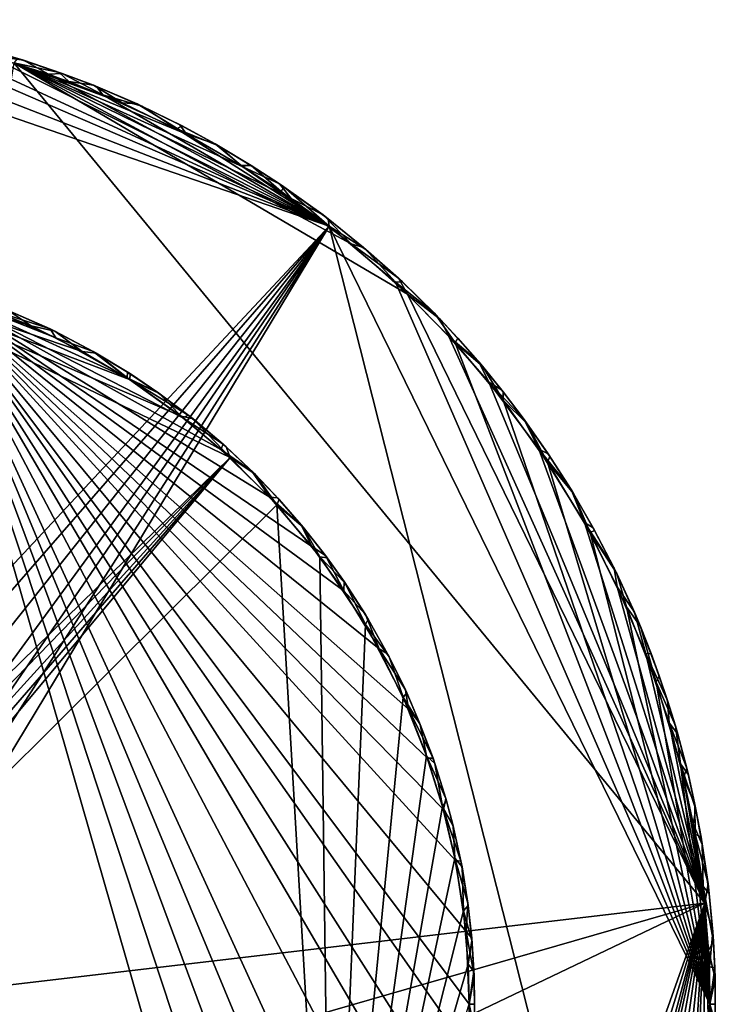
# Model space of a CAD drawing. Header units: inches. Extents: x -7.3 to 7.3, y -7.3 to 7.3.
# Tile 13 of 13: x 2.2 to 7.3, y 0 to 7.2. Entities that reach past the tile are written whole.
import ezdxf

# ---------------------------------------------------------------- set-up
doc = ezdxf.new("R2010")
doc.units = ezdxf.units.IN
doc.layers.get('0').update_dxf_attribs({"true_color": 0xc2ced6})

msp = doc.modelspace()

# ---------------------------------------------------------------- linework, layer by layer
for points in [[(0.0122, 0.9871), (0.0247, 7.2454), (4.441, 5.7256), (0.0122, 0.9871)], [(4.441, 5.7256), (0.0247, 7.2454), (0.5915, 7.2223), (4.441, 5.7256)], [(4.441, 5.7256), (0.5915, 7.2223), (1.1414, 7.1542), (4.441, 5.7256)], [(1.4871, 7.0901), (4.441, 5.7256), (1.1414, 7.1542), (1.4871, 7.0901)], [(4.441, 5.7256), (1.4871, 7.0901), (1.9215, 6.9862), (4.441, 5.7256)], [(1.9215, 6.9862), (1.9029, 7.0305), (2.1907, 6.9471), (1.9215, 6.9862)], [(2.1484, 6.9605), (2.1907, 6.9471), (1.9029, 7.0305), (2.1484, 6.9605)], [(1.9215, 6.9862), (2.1907, 6.9471), (2.3751, 6.8443), (1.9215, 6.9862)], [(4.441, 5.7256), (1.9215, 6.9862), (2.3751, 6.8443), (4.441, 5.7256)], [(2.12, 6.9287), (2.4551, 6.8578), (2.1484, 6.9605), (2.12, 6.9287)], [(2.1907, 6.9471), (2.1484, 6.9605), (2.4551, 6.8578), (2.1907, 6.9471)], [(2.12, 6.9287), (0.9871, 0.0122), (7.2075, 0.7445), (2.12, 6.9287)], [(2.5243, 6.7907), (2.4551, 6.8578), (2.12, 6.9287), (2.5243, 6.7907)], [(7.2075, 0.7445), (5.0185, 5.2264), (2.12, 6.9287), (7.2075, 0.7445)], [(2.9169, 6.6327), (2.12, 6.9287), (3.392, 6.4032), (2.9169, 6.6327)], [(2.5243, 6.7907), (2.12, 6.9287), (2.9169, 6.6327), (2.5243, 6.7907)], [(3.392, 6.4032), (2.12, 6.9287), (3.8069, 6.1636), (3.392, 6.4032)], [(5.0185, 5.2264), (4.6037, 5.5966), (2.12, 6.9287), (5.0185, 5.2264)], [(4.6037, 5.5966), (4.1625, 5.9304), (2.12, 6.9287), (4.6037, 5.5966)], [(4.1625, 5.9304), (3.8069, 6.1636), (2.12, 6.9287), (4.1625, 5.9304)], [(2.3751, 6.8443), (2.1907, 6.9471), (2.4772, 6.8498), (2.3751, 6.8443)], [(2.4551, 6.8578), (2.4772, 6.8498), (2.1907, 6.9471), (2.4551, 6.8578)], [(2.7748, 6.6935), (2.3751, 6.8443), (2.4772, 6.8498), (2.7748, 6.6935)], [(2.3751, 6.8443), (2.7748, 6.6935), (4.441, 5.7256), (2.3751, 6.8443)], [(2.5243, 6.7907), (2.7063, 6.763), (2.4551, 6.8578), (2.5243, 6.7907)], [(2.4772, 6.8498), (2.4551, 6.8578), (2.7063, 6.763), (2.4772, 6.8498)], [(2.4772, 6.8498), (2.7296, 6.7535), (2.7748, 6.6935), (2.4772, 6.8498)], [(2.7063, 6.763), (2.7296, 6.7535), (2.4772, 6.8498), (2.7063, 6.763)], [(2.5243, 6.7907), (2.9169, 6.6327), (2.7063, 6.763), (2.5243, 6.7907)], [(2.7296, 6.7535), (2.7063, 6.763), (3.0273, 6.6263), (2.7296, 6.7535)], [(2.9169, 6.6327), (3.0273, 6.6263), (2.7063, 6.763), (2.9169, 6.6327)], [(2.7748, 6.6935), (2.7296, 6.7535), (3.062, 6.61), (2.7748, 6.6935)], [(3.0273, 6.6263), (3.062, 6.61), (2.7296, 6.7535), (3.0273, 6.6263)], [(3.32, 6.4416), (2.7748, 6.6935), (3.062, 6.61), (3.32, 6.4416)], [(2.7748, 6.6935), (3.32, 6.4416), (4.441, 5.7256), (2.7748, 6.6935)], [(2.9169, 6.6327), (3.392, 6.4032), (3.0273, 6.6263), (2.9169, 6.6327)], [(3.392, 6.4032), (3.342, 6.472), (3.0273, 6.6263), (3.392, 6.4032)], [(3.062, 6.61), (3.0273, 6.6263), (3.342, 6.472), (3.062, 6.61)], [(3.3586, 6.4635), (3.32, 6.4416), (3.062, 6.61), (3.3586, 6.4635)], [(3.342, 6.472), (3.3586, 6.4635), (3.062, 6.61), (3.342, 6.472)], [(3.32, 6.4416), (3.3586, 6.4635), (3.6263, 6.3176), (3.32, 6.4416)], [(3.392, 6.4032), (3.602, 6.3313), (3.342, 6.472), (3.392, 6.4032)], [(3.3586, 6.4635), (3.342, 6.472), (3.602, 6.3313), (3.3586, 6.4635)], [(3.602, 6.3313), (3.6263, 6.3176), (3.3586, 6.4635), (3.602, 6.3313)], [(3.6263, 6.3176), (3.7925, 6.1729), (3.32, 6.4416), (3.6263, 6.3176)], [(3.32, 6.4416), (3.7925, 6.1729), (4.441, 5.7256), (3.32, 6.4416)], [(3.392, 6.4032), (3.8069, 6.1636), (3.602, 6.3313), (3.392, 6.4032)], [(3.8069, 6.1636), (3.853, 6.181), (3.602, 6.3313), (3.8069, 6.1636)], [(3.6263, 6.3176), (3.602, 6.3313), (3.853, 6.181), (3.6263, 6.3176)], [(3.7925, 6.1729), (3.6263, 6.3176), (3.8681, 6.1716), (3.7925, 6.1729)], [(3.853, 6.181), (3.8681, 6.1716), (3.6263, 6.3176), (3.853, 6.181)], [(3.8681, 6.1716), (4.0873, 5.9813), (3.7925, 6.1729), (3.8681, 6.1716)], [(4.0873, 5.9813), (4.441, 5.7256), (3.7925, 6.1729), (4.0873, 5.9813)], [(3.8069, 6.1636), (4.0751, 6.0375), (3.853, 6.181), (3.8069, 6.1636)], [(3.8069, 6.1636), (4.1625, 5.9304), (4.0751, 6.0375), (3.8069, 6.1636)], [(3.8681, 6.1716), (3.853, 6.181), (4.0751, 6.0375), (3.8681, 6.1716)], [(4.0873, 5.9813), (3.8681, 6.1716), (4.107, 6.016), (4.0873, 5.9813)], [(4.0751, 6.0375), (4.107, 6.016), (3.8681, 6.1716), (4.0751, 6.0375)], [(4.1625, 5.9304), (4.3963, 5.809), (4.0751, 6.0375), (4.1625, 5.9304)], [(4.107, 6.016), (4.0751, 6.0375), (4.3963, 5.809), (4.107, 6.016)], [(4.441, 5.7256), (4.0873, 5.9813), (4.107, 6.016), (4.441, 5.7256)], [(4.107, 6.016), (4.4333, 5.7805), (4.441, 5.7256), (4.107, 6.016)], [(4.3963, 5.809), (4.4333, 5.7805), (4.107, 6.016), (4.3963, 5.809)], [(4.1625, 5.9304), (4.6037, 5.5966), (4.3963, 5.809), (4.1625, 5.9304)], [(4.6037, 5.5966), (4.6943, 5.5699), (4.3963, 5.809), (4.6037, 5.5966)], [(4.4333, 5.7805), (4.3963, 5.809), (4.6943, 5.5699), (4.4333, 5.7805)], [(4.441, 5.7256), (0.2759, 0.9492), (0.0122, 0.9871), (4.441, 5.7256)], [(4.441, 5.7256), (0.5431, 0.8267), (0.2759, 0.9492), (4.441, 5.7256)], [(4.441, 5.7256), (0.7389, 0.6529), (0.5431, 0.8267), (4.441, 5.7256)], [(4.441, 5.7256), (0.8508, 0.4973), (0.7389, 0.6529), (4.441, 5.7256)], [(0.9492, 0.2759), (0.8508, 0.4973), (4.441, 5.7256), (0.9492, 0.2759)], [(0.9492, 0.2759), (4.441, 5.7256), (0.9871, 0.0122), (0.9492, 0.2759)], [(6.6326, -2.9178), (0.9871, 0.0122), (4.441, 5.7256), (6.6326, -2.9178)], [(4.4333, 5.7805), (4.7125, 5.5543), (4.441, 5.7256), (4.4333, 5.7805)], [(4.6943, 5.5699), (4.7125, 5.5543), (4.4333, 5.7805), (4.6943, 5.5699)], [(4.441, 5.7256), (4.7125, 5.5543), (4.9296, 5.3131), (4.441, 5.7256)], [(4.441, 5.7256), (7.2441, 0), (6.6326, -2.9178), (4.441, 5.7256)], [(4.9296, 5.3131), (7.2441, 0), (4.441, 5.7256), (4.9296, 5.3131)], [(4.6037, 5.5966), (4.9528, 5.3426), (4.6943, 5.5699), (4.6037, 5.5966)], [(4.6037, 5.5966), (5.0185, 5.2264), (4.9528, 5.3426), (4.6037, 5.5966)], [(4.7125, 5.5543), (4.6943, 5.5699), (4.9528, 5.3426), (4.7125, 5.5543)], [(4.9296, 5.3131), (4.7125, 5.5543), (4.9814, 5.3156), (4.9296, 5.3131)], [(4.9528, 5.3426), (4.9814, 5.3156), (4.7125, 5.5543), (4.9528, 5.3426)], [(3.7124, 4.0241), (0.8208, 5.4138), (-0.021, 0.3764), (3.7124, 4.0241)], [(0.8208, 5.4138), (2.2476, 4.9924), (1.8136, 5.1641), (0.8208, 5.4138)], [(2.9731, 4.597), (0.8208, 5.4138), (3.3511, 4.3275), (2.9731, 4.597)], [(0.8208, 5.4138), (3.7124, 4.0241), (3.3511, 4.3275), (0.8208, 5.4138)], [(2.6227, 4.8031), (2.2476, 4.9924), (0.8208, 5.4138), (2.6227, 4.8031)], [(0.8208, 5.4138), (2.9731, 4.597), (2.6227, 4.8031), (0.8208, 5.4138)], [(5.2184, 5.0823), (4.9296, 5.3131), (4.9814, 5.3156), (5.2184, 5.0823)], [(5.2184, 5.0823), (5.3678, 4.8672), (4.9296, 5.3131), (5.2184, 5.0823)], [(4.9296, 5.3131), (5.3678, 4.8672), (7.2441, 0), (4.9296, 5.3131)], [(5.0185, 5.2264), (5.2613, 5.0394), (4.9528, 5.3426), (5.0185, 5.2264)], [(4.9814, 5.3156), (4.9528, 5.3426), (5.2613, 5.0394), (4.9814, 5.3156)], [(5.2613, 5.0394), (5.2184, 5.0823), (4.9814, 5.3156), (5.2613, 5.0394)], [(4.0907, -3.638), (0.3764, -0.021), (1.5299, 5.2582), (4.0907, -3.638)], [(4.5949, -2.9758), (4.356, -3.3143), (1.5299, 5.2582), (4.5949, -2.9758)], [(4.8041, -2.622), (4.5949, -2.9758), (1.5299, 5.2582), (4.8041, -2.622)], [(1.5299, 5.2582), (4.356, -3.3143), (4.0907, -3.638), (1.5299, 5.2582)], [(1.5299, 5.2582), (5.4098, -0.8369), (5.3331, -1.2293), (1.5299, 5.2582)], [(5.4653, -0.3395), (5.4098, -0.8369), (1.5299, 5.2582), (5.4653, -0.3395)], [(4.8041, -2.622), (1.5299, 5.2582), (4.9816, -2.2694), (4.8041, -2.622)], [(5.2002, -1.7182), (4.9816, -2.2694), (1.5299, 5.2582), (5.2002, -1.7182)], [(5.3331, -1.2293), (5.2002, -1.7182), (1.5299, 5.2582), (5.3331, -1.2293)], [(1.5299, 5.2582), (5.4724, 0), (5.4653, -0.3395), (1.5299, 5.2582)], [(5.3707, 1.0577), (5.4493, 0.5368), (1.5299, 5.2582), (5.3707, 1.0577)], [(5.3707, 1.0577), (1.5299, 5.2582), (5.2821, 1.434), (5.3707, 1.0577)], [(5.4493, 0.5368), (5.4724, 0), (1.5299, 5.2582), (5.4493, 0.5368)], [(5.0243, 2.1706), (5.1655, 1.8106), (1.5299, 5.2582), (5.0243, 2.1706)], [(1.5299, 5.2582), (5.1655, 1.8106), (5.2821, 1.434), (1.5299, 5.2582)], [(1.5299, 5.2582), (4.8099, 2.6159), (5.0243, 2.1706), (1.5299, 5.2582)], [(1.5299, 5.2582), (4.3135, 3.3689), (4.5491, 3.0436), (1.5299, 5.2582)], [(4.0057, 3.7319), (4.3135, 3.3689), (1.5299, 5.2582), (4.0057, 3.7319)], [(1.5299, 5.2582), (3.6453, 4.0826), (4.0057, 3.7319), (1.5299, 5.2582)], [(4.5491, 3.0436), (4.8099, 2.6159), (1.5299, 5.2582), (4.5491, 3.0436)], [(1.5299, 5.2582), (3.365, 4.3166), (3.6453, 4.0826), (1.5299, 5.2582)], [(2.9546, 4.6106), (3.365, 4.3166), (1.5299, 5.2582), (2.9546, 4.6106)], [(2.9546, 4.6106), (1.5299, 5.2582), (2.4306, 4.9054), (2.9546, 4.6106)], [(1.5299, 5.2582), (2.004, 5.0937), (2.4306, 4.9054), (1.5299, 5.2582)], [(5.0185, 5.2264), (5.3226, 4.9153), (5.2613, 5.0394), (5.0185, 5.2264)], [(7.2075, 0.7445), (5.3226, 4.9153), (5.0185, 5.2264), (7.2075, 0.7445)], [(1.8136, 5.1641), (2.2476, 4.9924), (2.079, 5.106), (1.8136, 5.1641)], [(2.3869, 4.97), (2.004, 5.0937), (2.0395, 5.1221), (2.3869, 4.97)], [(2.004, 5.0937), (2.3869, 4.97), (2.4306, 4.9054), (2.004, 5.0937)], [(2.3869, 4.97), (2.0395, 5.1221), (2.079, 5.106), (2.3869, 4.97)], [(2.2476, 4.9924), (2.4229, 4.9529), (2.079, 5.106), (2.2476, 4.9924)], [(2.079, 5.106), (2.4229, 4.9529), (2.3869, 4.97), (2.079, 5.106)], [(5.3678, 4.8672), (5.2184, 5.0823), (5.3889, 4.9007), (5.3678, 4.8672)], [(5.2184, 5.0823), (5.2613, 5.0394), (5.3889, 4.9007), (5.2184, 5.0823)], [(5.3226, 4.9153), (5.5423, 4.7269), (5.2613, 5.0394), (5.3226, 4.9153)], [(5.3889, 4.9007), (5.2613, 5.0394), (5.5423, 4.7269), (5.3889, 4.9007)], [(2.2476, 4.9924), (2.6227, 4.8031), (2.4229, 4.9529), (2.2476, 4.9924)], [(2.7036, 4.8039), (2.4306, 4.9054), (2.3869, 4.97), (2.7036, 4.8039)], [(2.7036, 4.8039), (2.3869, 4.97), (2.4229, 4.9529), (2.7036, 4.8039)], [(2.6227, 4.8031), (2.7266, 4.7911), (2.4229, 4.9529), (2.6227, 4.8031)], [(2.4229, 4.9529), (2.7266, 4.7911), (2.7036, 4.8039), (2.4229, 4.9529)], [(2.7036, 4.8039), (2.9546, 4.6106), (2.4306, 4.9054), (2.7036, 4.8039)], [(5.6165, 4.5777), (5.5423, 4.7269), (5.3226, 4.9153), (5.6165, 4.5777)], [(5.6165, 4.5777), (5.3226, 4.9153), (7.2075, 0.7445), (5.6165, 4.5777)], [(5.5692, 4.695), (5.3678, 4.8672), (5.3889, 4.9007), (5.5692, 4.695)], [(5.5692, 4.695), (5.7213, 4.4468), (5.3678, 4.8672), (5.5692, 4.695)], [(5.7213, 4.4468), (7.2441, 0), (5.3678, 4.8672), (5.7213, 4.4468)], [(5.5423, 4.7269), (5.5692, 4.695), (5.3889, 4.9007), (5.5423, 4.7269)], [(2.9731, 4.597), (2.7266, 4.7911), (2.6227, 4.8031), (2.9731, 4.597)], [(2.9546, 4.6106), (2.7036, 4.8039), (2.9575, 4.6522), (2.9546, 4.6106)], [(2.9575, 4.6522), (2.7036, 4.8039), (2.7266, 4.7911), (2.9575, 4.6522)], [(2.9731, 4.597), (2.9793, 4.6384), (2.7266, 4.7911), (2.9731, 4.597)], [(2.7266, 4.7911), (2.9793, 4.6384), (2.9575, 4.6522), (2.7266, 4.7911)], [(5.6165, 4.5777), (5.7097, 4.5223), (5.5423, 4.7269), (5.6165, 4.5777)], [(5.5692, 4.695), (5.5423, 4.7269), (5.7097, 4.5223), (5.5692, 4.695)], [(2.9575, 4.6522), (3.1767, 4.5045), (2.9546, 4.6106), (2.9575, 4.6522)], [(3.1767, 4.5045), (2.9575, 4.6522), (2.9793, 4.6384), (3.1767, 4.5045)], [(2.9731, 4.597), (3.1875, 4.4969), (2.9793, 4.6384), (2.9731, 4.597)], [(2.9793, 4.6384), (3.1875, 4.4969), (3.1767, 4.5045), (2.9793, 4.6384)], [(5.7213, 4.4468), (5.5692, 4.695), (5.7212, 4.5078), (5.7213, 4.4468)], [(5.7097, 4.5223), (5.7212, 4.5078), (5.5692, 4.695), (5.7097, 4.5223)], [(3.4046, 4.3364), (3.365, 4.3166), (2.9546, 4.6106), (3.4046, 4.3364)], [(2.9546, 4.6106), (3.1767, 4.5045), (3.4046, 4.3364), (2.9546, 4.6106)], [(2.9731, 4.597), (3.3511, 4.3275), (3.1875, 4.4969), (2.9731, 4.597)], [(5.6165, 4.5777), (5.8772, 4.3033), (5.7097, 4.5223), (5.6165, 4.5777)], [(5.9856, 4.0856), (5.8772, 4.3033), (5.6165, 4.5777), (5.9856, 4.0856)], [(5.6165, 4.5777), (7.2075, 0.7445), (5.9856, 4.0856), (5.6165, 4.5777)], [(3.4046, 4.3364), (3.1767, 4.5045), (3.1875, 4.4969), (3.4046, 4.3364)], [(3.3511, 4.3275), (3.4394, 4.3086), (3.1875, 4.4969), (3.3511, 4.3275)], [(3.1875, 4.4969), (3.4394, 4.3086), (3.4046, 4.3364), (3.1875, 4.4969)], [(5.7212, 4.5078), (5.7097, 4.5223), (5.8772, 4.3033), (5.7212, 4.5078)], [(5.7213, 4.4468), (5.7212, 4.5078), (5.9, 4.2717), (5.7213, 4.4468)], [(5.8772, 4.3033), (5.9, 4.2717), (5.7212, 4.5078), (5.8772, 4.3033)], [(7.2441, 0), (5.7213, 4.4468), (6.0479, 3.9897), (7.2441, 0)], [(5.9, 4.2717), (6.0479, 3.9897), (5.7213, 4.4468), (5.9, 4.2717)], [(3.3511, 4.3275), (3.7124, 4.0241), (3.4394, 4.3086), (3.3511, 4.3275)], [(3.661, 4.1211), (3.365, 4.3166), (3.4046, 4.3364), (3.661, 4.1211)], [(3.365, 4.3166), (3.661, 4.1211), (3.6453, 4.0826), (3.365, 4.3166)], [(3.661, 4.1211), (3.4046, 4.3364), (3.4394, 4.3086), (3.661, 4.1211)], [(3.7124, 4.0241), (3.6825, 4.1021), (3.4394, 4.3086), (3.7124, 4.0241)], [(3.4394, 4.3086), (3.6825, 4.1021), (3.661, 4.1211), (3.4394, 4.3086)], [(5.9856, 4.0856), (6.0535, 4.0507), (5.8772, 4.3033), (5.9856, 4.0856)], [(5.9, 4.2717), (5.8772, 4.3033), (6.0535, 4.0507), (5.9, 4.2717)], [(6.0479, 3.9897), (5.9, 4.2717), (6.067, 4.0303), (6.0479, 3.9897)], [(6.0535, 4.0507), (6.067, 4.0303), (5.9, 4.2717), (6.0535, 4.0507)], [(3.661, 4.1211), (3.8734, 3.9223), (3.6453, 4.0826), (3.661, 4.1211)], [(4.0057, 3.7319), (3.6453, 4.0826), (3.8734, 3.9223), (4.0057, 3.7319)], [(3.8734, 3.9223), (3.661, 4.1211), (3.6825, 4.1021), (3.8734, 3.9223)], [(3.7124, 4.0241), (3.8937, 3.9025), (3.6825, 4.1021), (3.7124, 4.0241)], [(3.6825, 4.1021), (3.8937, 3.9025), (3.8734, 3.9223), (3.6825, 4.1021)], [(5.9856, 4.0856), (6.2223, 3.7874), (6.0535, 4.0507), (5.9856, 4.0856)], [(5.9856, 4.0856), (6.3201, 3.5444), (6.2223, 3.7874), (5.9856, 4.0856)], [(7.2075, 0.7445), (6.3201, 3.5444), (5.9856, 4.0856), (7.2075, 0.7445)], [(-0.021, 0.3764), (0.1433, 0.3511), (3.7124, 4.0241), (-0.021, 0.3764)], [(0.1433, 0.3511), (0.2801, 0.2522), (3.7124, 4.0241), (0.1433, 0.3511)], [(3.7124, 4.0241), (0.2801, 0.2522), (0.3466, 0.1439), (3.7124, 4.0241)], [(3.7124, 4.0241), (0.3466, 0.1439), (0.3764, 0.021), (3.7124, 4.0241)], [(0.3764, 0.021), (4.0565, 3.6746), (3.7124, 4.0241), (0.3764, 0.021)], [(4.0565, 3.6746), (3.8937, 3.9025), (3.7124, 4.0241), (4.0565, 3.6746)], [(6.067, 4.0303), (6.2395, 3.7588), (6.0479, 3.9897), (6.067, 4.0303)], [(6.0479, 3.9897), (6.2395, 3.7588), (6.3621, 3.4708), (6.0479, 3.9897)], [(6.3621, 3.4708), (7.2441, 0), (6.0479, 3.9897), (6.3621, 3.4708)], [(6.067, 4.0303), (6.0535, 4.0507), (6.2223, 3.7874), (6.067, 4.0303)], [(6.2223, 3.7874), (6.2395, 3.7588), (6.067, 4.0303), (6.2223, 3.7874)], [(4.0615, 3.7266), (4.0057, 3.7319), (3.8734, 3.9223), (4.0615, 3.7266)], [(4.0615, 3.7266), (3.8734, 3.9223), (3.8937, 3.9025), (4.0615, 3.7266)], [(4.0565, 3.6746), (4.0729, 3.7141), (3.8937, 3.9025), (4.0565, 3.6746)], [(3.8937, 3.9025), (4.0729, 3.7141), (4.0615, 3.7266), (3.8937, 3.9025)], [(6.3201, 3.5444), (6.3841, 3.5072), (6.2223, 3.7874), (6.3201, 3.5444)], [(6.2395, 3.7588), (6.2223, 3.7874), (6.3841, 3.5072), (6.2395, 3.7588)], [(4.0615, 3.7266), (4.2349, 3.5292), (4.0057, 3.7319), (4.0615, 3.7266)], [(4.0057, 3.7319), (4.2349, 3.5292), (4.3135, 3.3689), (4.0057, 3.7319)], [(4.0565, 3.6746), (4.2491, 3.5119), (4.0729, 3.7141), (4.0565, 3.6746)], [(4.2349, 3.5292), (4.0615, 3.7266), (4.0729, 3.7141), (4.2349, 3.5292)], [(4.0729, 3.7141), (4.2491, 3.5119), (4.2349, 3.5292), (4.0729, 3.7141)], [(6.2395, 3.7588), (6.3953, 3.4864), (6.3621, 3.4708), (6.2395, 3.7588)], [(6.3841, 3.5072), (6.3953, 3.4864), (6.2395, 3.7588), (6.3841, 3.5072)], [(4.0565, 3.6746), (0.3764, 0.021), (4.4589, -3.1799), (4.0565, 3.6746)], [(4.3741, 3.2925), (4.2491, 3.5119), (4.0565, 3.6746), (4.3741, 3.2925)], [(4.4589, -3.1799), (4.3741, 3.2925), (4.0565, 3.6746), (4.4589, -3.1799)], [(4.3135, 3.3689), (4.2349, 3.5292), (4.414, 3.302), (4.3135, 3.3689)], [(4.414, 3.302), (4.2349, 3.5292), (4.2491, 3.5119), (4.414, 3.302)], [(4.3741, 3.2925), (4.4263, 3.2854), (4.2491, 3.5119), (4.3741, 3.2925)], [(4.2491, 3.5119), (4.4263, 3.2854), (4.414, 3.302), (4.2491, 3.5119)], [(6.3201, 3.5444), (6.5391, 3.2104), (6.3841, 3.5072), (6.3201, 3.5444)], [(6.3201, 3.5444), (6.5616, 3.073), (6.5391, 3.2104), (6.3201, 3.5444)], [(6.3201, 3.5444), (7.2075, 0.7445), (6.5616, 3.073), (6.3201, 3.5444)], [(6.3621, 3.4708), (6.3953, 3.4864), (6.5592, 3.1698), (6.3621, 3.4708)], [(6.3953, 3.4864), (6.3841, 3.5072), (6.5391, 3.2104), (6.3953, 3.4864)], [(6.5391, 3.2104), (6.5592, 3.1698), (6.3953, 3.4864), (6.5391, 3.2104)], [(6.3621, 3.4708), (6.5592, 3.1698), (6.629, 2.9254), (6.3621, 3.4708)], [(6.3621, 3.4708), (6.629, 2.9254), (7.2441, 0), (6.3621, 3.4708)], [(4.5491, 3.0436), (4.3135, 3.3689), (4.414, 3.302), (4.5491, 3.0436)], [(4.3741, 3.2925), (4.5582, 3.0993), (4.4263, 3.2854), (4.3741, 3.2925)], [(4.3741, 3.2925), (4.7096, 2.7943), (4.5582, 3.0993), (4.3741, 3.2925)], [(4.3741, 3.2925), (4.4589, -3.1799), (4.7096, 2.7943), (4.3741, 3.2925)], [(4.414, 3.302), (4.5508, 3.1101), (4.5491, 3.0436), (4.414, 3.302)], [(4.5508, 3.1101), (4.414, 3.302), (4.4263, 3.2854), (4.5508, 3.1101)], [(4.4263, 3.2854), (4.5582, 3.0993), (4.5508, 3.1101), (4.4263, 3.2854)], [(6.5616, 3.073), (6.6883, 2.8854), (6.5391, 3.2104), (6.5616, 3.073)], [(6.5592, 3.1698), (6.5391, 3.2104), (6.6883, 2.8854), (6.5592, 3.1698)], [(6.5592, 3.1698), (6.733, 2.7813), (6.629, 2.9254), (6.5592, 3.1698)], [(6.6883, 2.8854), (6.733, 2.7813), (6.5592, 3.1698), (6.6883, 2.8854)], [(4.708, 2.869), (4.5491, 3.0436), (4.5508, 3.1101), (4.708, 2.869)], [(4.708, 2.869), (4.8099, 2.6159), (4.5491, 3.0436), (4.708, 2.869)], [(4.708, 2.869), (4.5508, 3.1101), (4.5582, 3.0993), (4.708, 2.869)], [(4.7096, 2.7943), (4.728, 2.8353), (4.5582, 3.0993), (4.7096, 2.7943)], [(4.5582, 3.0993), (4.728, 2.8353), (4.708, 2.869), (4.5582, 3.0993)], [(6.5616, 3.073), (6.7719, 2.5798), (6.6883, 2.8854), (6.5616, 3.073)], [(6.5616, 3.073), (7.2075, 0.7445), (6.7719, 2.5798), (6.5616, 3.073)], [(6.733, 2.7813), (6.8493, 2.3694), (6.629, 2.9254), (6.733, 2.7813)], [(6.8493, 2.3694), (7.2441, 0), (6.629, 2.9254), (6.8493, 2.3694)], [(4.8714, 2.5795), (4.8099, 2.6159), (4.708, 2.869), (4.8714, 2.5795)], [(4.8714, 2.5795), (4.708, 2.869), (4.728, 2.8353), (4.8714, 2.5795)], [(4.7096, 2.7943), (4.8839, 2.5562), (4.728, 2.8353), (4.7096, 2.7943)], [(4.728, 2.8353), (4.8839, 2.5562), (4.8714, 2.5795), (4.728, 2.8353)], [(6.7719, 2.5798), (6.8124, 2.5808), (6.6883, 2.8854), (6.7719, 2.5798)], [(6.733, 2.7813), (6.6883, 2.8854), (6.8124, 2.5808), (6.733, 2.7813)], [(4.7096, 2.7943), (4.4589, -3.1799), (4.9863, 2.2598), (4.7096, 2.7943)], [(4.9863, 2.2598), (4.8839, 2.5562), (4.7096, 2.7943), (4.9863, 2.2598)], [(6.8493, 2.3694), (6.733, 2.7813), (6.8717, 2.4161), (6.8493, 2.3694)], [(6.8124, 2.5808), (6.8717, 2.4161), (6.733, 2.7813), (6.8124, 2.5808)], [(4.8099, 2.6159), (4.8714, 2.5795), (5.0031, 2.3145), (4.8099, 2.6159)], [(5.0031, 2.3145), (5.0243, 2.1706), (4.8099, 2.6159), (5.0031, 2.3145)], [(5.0031, 2.3145), (4.8714, 2.5795), (4.8839, 2.5562), (5.0031, 2.3145)], [(4.9863, 2.2598), (5.0139, 2.2911), (4.8839, 2.5562), (4.9863, 2.2598)], [(4.8839, 2.5562), (5.0139, 2.2911), (5.0031, 2.3145), (4.8839, 2.5562)], [(6.7719, 2.5798), (6.9328, 2.2348), (6.8124, 2.5808), (6.7719, 2.5798)], [(6.7719, 2.5798), (6.9434, 2.0711), (6.9328, 2.2348), (6.7719, 2.5798)], [(6.9434, 2.0711), (6.7719, 2.5798), (7.2075, 0.7445), (6.9434, 2.0711)], [(6.8717, 2.4161), (6.8124, 2.5808), (6.9328, 2.2348), (6.8717, 2.4161)], [(6.8493, 2.3694), (6.8717, 2.4161), (6.9908, 2.0486), (6.8493, 2.3694)], [(6.9908, 2.0486), (6.8717, 2.4161), (6.9328, 2.2348), (6.9908, 2.0486)], [(6.9908, 2.0486), (7.0266, 1.7694), (6.8493, 2.3694), (6.9908, 2.0486)], [(7.2441, 0), (6.8493, 2.3694), (7.0266, 1.7694), (7.2441, 0)], [(4.9863, 2.2598), (4.4589, -3.1799), (5.1586, 1.8287), (4.9863, 2.2598)], [(4.9863, 2.2598), (5.1126, 2.0597), (5.0139, 2.2911), (4.9863, 2.2598)], [(4.9863, 2.2598), (5.1586, 1.8287), (5.1126, 2.0597), (4.9863, 2.2598)], [(5.0243, 2.1706), (5.0031, 2.3145), (5.1075, 2.0719), (5.0243, 2.1706)], [(5.1075, 2.0719), (5.0031, 2.3145), (5.0139, 2.2911), (5.1075, 2.0719)], [(5.0139, 2.2911), (5.1126, 2.0597), (5.1075, 2.0719), (5.0139, 2.2911)], [(6.9434, 2.0711), (7.0071, 1.9875), (6.9328, 2.2348), (6.9434, 2.0711)], [(6.9328, 2.2348), (7.0071, 1.9875), (6.9908, 2.0486), (6.9328, 2.2348)], [(5.2065, 1.8124), (5.1655, 1.8106), (5.0243, 2.1706), (5.2065, 1.8124)], [(5.0243, 2.1706), (5.1075, 2.0719), (5.2065, 1.8124), (5.0243, 2.1706)], [(5.2065, 1.8124), (5.1075, 2.0719), (5.1126, 2.0597), (5.2065, 1.8124)], [(5.1586, 1.8287), (5.2202, 1.772), (5.1126, 2.0597), (5.1586, 1.8287)], [(5.1126, 2.0597), (5.2202, 1.772), (5.2065, 1.8124), (5.1126, 2.0597)], [(6.9434, 2.0711), (7.0738, 1.7377), (7.0071, 1.9875), (6.9434, 2.0711)], [(6.9434, 2.0711), (7.0502, 1.6666), (7.0738, 1.7377), (6.9434, 2.0711)], [(6.9434, 2.0711), (7.2075, 0.7445), (7.0502, 1.6666), (6.9434, 2.0711)], [(7.0854, 1.6892), (7.0266, 1.7694), (6.9908, 2.0486), (7.0854, 1.6892)], [(7.0738, 1.7377), (7.0854, 1.6892), (6.9908, 2.0486), (7.0738, 1.7377)], [(6.9908, 2.0486), (7.0071, 1.9875), (7.0738, 1.7377), (6.9908, 2.0486)], [(5.1586, 1.8287), (4.4589, -3.1799), (5.2768, 1.455), (5.1586, 1.8287)], [(5.1586, 1.8287), (5.2768, 1.455), (5.2202, 1.772), (5.1586, 1.8287)], [(5.2999, 1.5148), (5.1655, 1.8106), (5.2065, 1.8124), (5.2999, 1.5148)], [(5.2999, 1.5148), (5.2065, 1.8124), (5.2202, 1.772), (5.2999, 1.5148)], [(5.1655, 1.8106), (5.2999, 1.5148), (5.2821, 1.434), (5.1655, 1.8106)], [(5.2768, 1.455), (5.3046, 1.4981), (5.2202, 1.772), (5.2768, 1.455)], [(5.2202, 1.772), (5.3046, 1.4981), (5.2999, 1.5148), (5.2202, 1.772)], [(7.0266, 1.7694), (7.0854, 1.6892), (7.141, 1.4345), (7.0266, 1.7694)], [(7.1215, 1.3283), (7.0266, 1.7694), (7.141, 1.4345), (7.1215, 1.3283)], [(7.0266, 1.7694), (7.1215, 1.3283), (7.2441, 0), (7.0266, 1.7694)], [(7.0502, 1.6666), (7.1335, 1.4706), (7.0738, 1.7377), (7.0502, 1.6666)], [(7.1366, 1.2514), (7.1335, 1.4706), (7.0502, 1.6666), (7.1366, 1.2514)], [(7.2075, 0.7445), (7.1366, 1.2514), (7.0502, 1.6666), (7.2075, 0.7445)], [(7.0854, 1.6892), (7.0738, 1.7377), (7.1335, 1.4706), (7.0854, 1.6892)], [(7.1335, 1.4706), (7.141, 1.4345), (7.0854, 1.6892), (7.1335, 1.4706)], [(5.2768, 1.455), (4.4589, -3.1799), (5.3665, 1.0761), (5.2768, 1.455)], [(5.2768, 1.455), (5.3538, 1.3111), (5.3046, 1.4981), (5.2768, 1.455)], [(5.2768, 1.455), (5.3665, 1.0761), (5.3538, 1.3111), (5.2768, 1.455)], [(5.2821, 1.434), (5.2999, 1.5148), (5.3506, 1.3239), (5.2821, 1.434)], [(5.3506, 1.3239), (5.2999, 1.5148), (5.3046, 1.4981), (5.3506, 1.3239)], [(5.3046, 1.4981), (5.3538, 1.3111), (5.3506, 1.3239), (5.3046, 1.4981)], [(7.1366, 1.2514), (7.1791, 1.2306), (7.1335, 1.4706), (7.1366, 1.2514)], [(7.141, 1.4345), (7.1335, 1.4706), (7.1791, 1.2306), (7.141, 1.4345)], [(5.2821, 1.434), (5.3506, 1.3239), (5.4117, 1.0529), (5.2821, 1.434)], [(5.4117, 1.0529), (5.3707, 1.0577), (5.2821, 1.434), (5.4117, 1.0529)], [(7.1882, 1.1767), (7.1215, 1.3283), (7.141, 1.4345), (7.1882, 1.1767)], [(7.1791, 1.2306), (7.1882, 1.1767), (7.141, 1.4345), (7.1791, 1.2306)], [(5.4117, 1.0529), (5.3506, 1.3239), (5.3538, 1.3111), (5.4117, 1.0529)], [(5.3665, 1.0761), (5.4195, 1.011), (5.3538, 1.3111), (5.3665, 1.0761)], [(5.3538, 1.3111), (5.4195, 1.011), (5.4117, 1.0529), (5.3538, 1.3111)], [(7.2441, 0), (7.1215, 1.3283), (7.1939, 0.8681), (7.2441, 0)], [(7.1882, 1.1767), (7.1939, 0.8681), (7.1215, 1.3283), (7.1882, 1.1767)], [(7.1366, 1.2514), (7.2305, 0.886), (7.1791, 1.2306), (7.1366, 1.2514)], [(7.2075, 0.7445), (7.2305, 0.886), (7.1366, 1.2514), (7.2075, 0.7445)], [(7.1882, 1.1767), (7.1791, 1.2306), (7.2305, 0.886), (7.1882, 1.1767)], [(7.1939, 0.8681), (7.1882, 1.1767), (7.2389, 0.8152), (7.1939, 0.8681)], [(7.2305, 0.886), (7.2389, 0.8152), (7.1882, 1.1767), (7.2305, 0.886)], [(5.4306, 0.6876), (5.3665, 1.0761), (4.4589, -3.1799), (5.4306, 0.6876)], [(5.3665, 1.0761), (5.4306, 0.6876), (5.4195, 1.011), (5.3665, 1.0761)], [(5.4618, 0.7449), (5.3707, 1.0577), (5.4117, 1.0529), (5.4618, 0.7449)], [(5.3707, 1.0577), (5.4618, 0.7449), (5.4493, 0.5368), (5.3707, 1.0577)], [(5.4618, 0.7449), (5.4117, 1.0529), (5.4195, 1.011), (5.4618, 0.7449)], [(5.4306, 0.6876), (5.464, 0.7277), (5.4195, 1.011), (5.4306, 0.6876)], [(5.4195, 1.011), (5.464, 0.7277), (5.4618, 0.7449), (5.4195, 1.011)], [(7.2075, 0.7445), (7.2644, 0.5326), (7.2305, 0.886), (7.2075, 0.7445)], [(7.2389, 0.8152), (7.2305, 0.886), (7.2644, 0.5326), (7.2389, 0.8152)], [(7.2693, 0.4614), (7.1939, 0.8681), (7.2389, 0.8152), (7.2693, 0.4614)], [(7.1939, 0.8681), (7.2693, 0.4614), (7.2342, 0.3994), (7.1939, 0.8681)], [(7.1939, 0.8681), (7.2342, 0.3994), (7.2441, 0), (7.1939, 0.8681)], [(7.2644, 0.5326), (7.2693, 0.4614), (7.2389, 0.8152), (7.2644, 0.5326)], [(-5.1056, -5.1411), (5.1239, -5.1234), (7.2075, 0.7445), (-5.1056, -5.1411)], [(-5.1056, -5.1411), (7.2075, 0.7445), (1.0348, -1.0349), (-5.1056, -5.1411)], [(1.0348, -1.0349), (7.2075, 0.7445), (0.9871, 0.0122), (1.0348, -1.0349)], [(5.1239, -5.1234), (5.5307, -4.6827), (7.2075, 0.7445), (5.1239, -5.1234)], [(5.4306, 0.6876), (5.4927, 0.4703), (5.464, 0.7277), (5.4306, 0.6876)], [(5.4493, 0.5368), (5.4618, 0.7449), (5.4914, 0.4868), (5.4493, 0.5368)], [(5.4914, 0.4868), (5.4618, 0.7449), (5.464, 0.7277), (5.4914, 0.4868)], [(5.464, 0.7277), (5.4927, 0.4703), (5.4914, 0.4868), (5.464, 0.7277)], [(5.5307, -4.6827), (5.866, -4.2517), (7.2075, 0.7445), (5.5307, -4.6827)], [(7.2075, 0.7445), (5.866, -4.2517), (6.0651, -3.9619), (7.2075, 0.7445)], [(7.2075, 0.7445), (6.0651, -3.9619), (6.2552, -3.6553), (7.2075, 0.7445)], [(6.2552, -3.6553), (6.481, -3.2415), (7.2075, 0.7445), (6.2552, -3.6553)], [(7.2075, 0.7445), (6.481, -3.2415), (6.7035, -2.7494), (7.2075, 0.7445)], [(7.2075, 0.7445), (6.7035, -2.7494), (6.9005, -2.214), (7.2075, 0.7445)], [(6.9005, -2.214), (7.0466, -1.6832), (7.2075, 0.7445), (6.9005, -2.214)], [(7.0466, -1.6832), (7.1196, -1.3395), (7.2075, 0.7445), (7.0466, -1.6832)], [(7.2075, 0.7445), (7.1196, -1.3395), (7.1955, -0.8569), (7.2075, 0.7445)], [(7.2075, 0.7445), (7.1955, -0.8569), (7.2389, -0.3248), (7.2075, 0.7445)], [(7.2398, 0.2755), (7.2644, 0.5326), (7.2075, 0.7445), (7.2398, 0.2755)], [(7.2389, -0.3248), (7.2441, 0), (7.2075, 0.7445), (7.2389, -0.3248)], [(7.2075, 0.7445), (7.2441, 0), (7.2398, 0.2755), (7.2075, 0.7445)], [(5.4656, 0.2947), (5.4306, 0.6876), (4.4589, -3.1799), (5.4656, 0.2947)], [(5.4306, 0.6876), (5.4656, 0.2947), (5.4927, 0.4703), (5.4306, 0.6876)], [(5.4493, 0.5368), (5.4914, 0.4868), (5.5085, 0.2097), (5.4493, 0.5368)], [(5.5085, 0.2097), (5.4724, 0), (5.4493, 0.5368), (5.5085, 0.2097)], [(7.2398, 0.2755), (7.2791, 0.268), (7.2644, 0.5326), (7.2398, 0.2755)], [(7.2693, 0.4614), (7.2644, 0.5326), (7.2791, 0.268), (7.2693, 0.4614)], [(5.4656, 0.2947), (5.5069, 0.2417), (5.4927, 0.4703), (5.4656, 0.2947)], [(5.5069, 0.2417), (5.5085, 0.2097), (5.4914, 0.4868), (5.5069, 0.2417)], [(5.4914, 0.4868), (5.4927, 0.4703), (5.5069, 0.2417), (5.4914, 0.4868)], [(7.2342, 0.3994), (7.2693, 0.4614), (7.2815, 0.1873), (7.2342, 0.3994)], [(7.2791, 0.268), (7.2815, 0.1873), (7.2693, 0.4614), (7.2791, 0.268)], [(7.2815, 0.1873), (7.2441, 0), (7.2342, 0.3994), (7.2815, 0.1873)], [(5.4724, 0), (5.4656, 0.2947), (4.4589, -3.1799), (5.4724, 0)], [(5.4656, 0.2947), (5.4724, 0), (5.5069, 0.2417), (5.4656, 0.2947)], [(5.4724, 0), (5.5123, 0.0006), (5.5069, 0.2417), (5.4724, 0)], [(5.5085, 0.2097), (5.5069, 0.2417), (5.5123, 0.0006), (5.5085, 0.2097)], [(7.2398, 0.2755), (7.2441, 0), (7.2791, 0.268), (7.2398, 0.2755)], [(7.2441, 0), (7.2838, 0.0001), (7.2791, 0.268), (7.2441, 0)], [(7.2815, 0.1873), (7.2791, 0.268), (7.2838, 0.0001), (7.2815, 0.1873)], [(5.4724, 0), (5.5085, 0.2097), (5.5118, 0), (5.4724, 0)], [(5.5123, 0.0006), (5.5118, 0), (5.5085, 0.2097), (5.5123, 0.0006)], [(7.2441, 0), (7.2815, 0.1873), (7.2835, 0), (7.2441, 0)], [(7.2838, 0.0001), (7.2835, 0), (7.2815, 0.1873), (7.2838, 0.0001)], [(5.4653, -0.3395), (5.4724, 0), (5.5093, -0.176), (5.4653, -0.3395)], [(5.4724, 0), (5.5097, -0.1743), (5.5123, 0.0006), (5.4724, 0)], [(5.5118, 0), (5.5093, -0.176), (5.4724, 0), (5.5118, 0)], [(5.5097, -0.1743), (5.5093, -0.176), (5.5118, 0), (5.5097, -0.1743)], [(5.5118, 0), (5.5123, 0.0006), (5.5097, -0.1743), (5.5118, 0)], [(6.6326, -2.9178), (7.2441, 0), (7.2313, -0.4633), (6.6326, -2.9178)], [(7.2313, -0.4633), (7.2441, 0), (7.2801, -0.238), (7.2313, -0.4633)], [(7.2825, -0.1338), (7.2838, 0.0001), (7.2441, 0), (7.2825, -0.1338)], [(7.2441, 0), (7.2835, 0), (7.2801, -0.238), (7.2441, 0)], [(7.2825, -0.1338), (7.2801, -0.238), (7.2835, 0), (7.2825, -0.1338)], [(7.2835, 0), (7.2838, 0.0001), (7.2825, -0.1338), (7.2835, 0)], [(7.2389, -0.3248), (7.2825, -0.1338), (7.2441, 0), (7.2389, -0.3248)]]:
    msp.add_lwpolyline(points)

doc.saveas('drawing.dxf')
